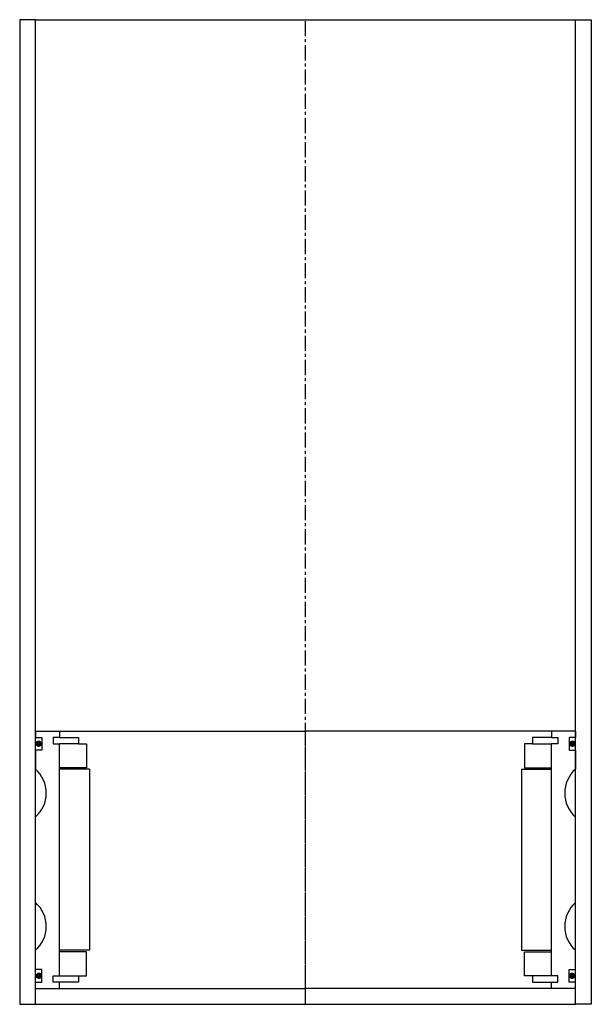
# Model space of a CAD drawing. Extents: x -159 to 21, y -39 to 271.
import ezdxf

# ---------------------------------------------------------------- set-up
doc = ezdxf.new("R2010")
doc.units = 0
doc.header["$LTSCALE"] = 0.15
doc.linetypes.add('CENTER', pattern=[50.8, 31.75, -6.35, 6.35, -6.35])
doc.layers.get('0').update_dxf_attribs({"linetype": 'CONTINUOUS'})
doc.layers.add('CENTER', color=9, linetype='CENTER')

msp = doc.modelspace()

# ---------------------------------------------------------------- linework, layer by layer
for p, q in [((-153.66, 271.33), (-158.66, 271.33)), ((-158.66, 271.33), (-158.66, -38.67)), ((-153.66, -38.67), (-153.66, 271.33)), ((-153.66, 271.33), (16.34, 271.33)), ((16.34, -38.67), (16.34, 271.33)), ((16.34, 271.33), (21.34, 271.33)), ((21.34, 271.33), (21.34, -38.67)), ((-153.66, 47.33), (-146.16, 47.33)), ((-153.66, 47.33), (-153.66, 45.33)), ((-146.16, 47.33), (-68.66, 47.33)), ((-146.16, 47.33), (-146.16, 45.33)), ((8.84, 47.33), (-68.66, 47.33)), ((8.84, 47.33), (8.84, 45.33)), ((16.34, 47.33), (8.84, 47.33)), ((16.34, 47.33), (16.34, 45.33)), ((-153.66, 45.33), (-151.66, 45.33)), ((-151.66, 45.33), (-151.66, 41.33)), ((-146.16, 45.33), (-148.16, 45.33)), ((-148.16, 45.33), (-148.16, 43.33)), ((-146.16, 45.33), (-140.16, 45.33)), ((-140.16, 45.33), (-140.16, 43.33)), ((8.84, 45.33), (2.84, 45.33)), ((2.84, 45.33), (2.84, 43.33)), ((8.84, 45.33), (10.84, 45.33)), ((10.84, 45.33), (10.84, 43.33)), ((16.34, 45.33), (14.34, 45.33)), ((14.34, 45.33), (14.34, 41.33)), ((-151.66, 41.33), (-153.66, 41.33)), ((-153.66, 41.33), (-153.66, 35.33)), ((-148.16, 43.33), (-146.16, 43.33)), ((-146.16, -29.67), (-146.16, 43.33)), ((-140.16, 43.33), (-146.16, 43.33)), ((-140.16, 43.33), (-137.66, 43.33)), ((-137.66, 43.33), (-137.66, 35.83)), ((2.84, 43.33), (0.34, 43.33)), ((0.34, 43.33), (0.34, 35.83)), ((2.84, 43.33), (8.84, 43.33)), ((10.84, 43.33), (8.84, 43.33)), ((8.84, -29.67), (8.84, 43.33)), ((14.34, 41.33), (16.34, 41.33)), ((16.34, 41.33), (16.34, 35.33)), ((-137.66, 35.83), (-146.16, 35.83)), ((-136.66, 35.33), (-146.16, 35.33)), ((-136.66, 35.33), (-136.66, -21.67)), ((-0.66, 35.33), (-0.66, -21.67)), ((-0.66, 35.33), (8.84, 35.33)), ((0.34, 35.83), (8.84, 35.83)), ((-153.66, -6.67), (-153.66, 20.33)), ((16.34, -6.67), (16.34, 20.33)), ((-153.66, -27.67), (-153.66, -21.67)), ((-136.66, -21.67), (-146.16, -21.67)), ((-0.66, -21.67), (8.84, -21.67)), ((16.34, -27.67), (16.34, -21.67)), ((-137.66, -22.17), (-146.16, -22.17)), ((-137.66, -29.67), (-137.66, -22.17)), ((0.34, -29.67), (0.34, -22.17)), ((0.34, -22.17), (8.84, -22.17)), ((-151.66, -27.67), (-153.66, -27.67)), ((-151.66, -31.67), (-151.66, -27.67)), ((14.34, -31.67), (14.34, -27.67)), ((14.34, -27.67), (16.34, -27.67)), ((-148.16, -31.67), (-148.16, -29.67)), ((-148.16, -29.67), (-146.16, -29.67)), ((-146.16, -29.67), (-140.16, -29.67)), ((-140.16, -29.67), (-140.16, -31.67)), ((-140.16, -29.67), (-137.66, -29.67)), ((2.84, -29.67), (0.34, -29.67)), ((8.84, -29.67), (2.84, -29.67)), ((2.84, -29.67), (2.84, -31.67)), ((10.84, -29.67), (8.84, -29.67)), ((10.84, -31.67), (10.84, -29.67)), ((-153.66, -33.67), (-153.66, -31.67)), ((-153.66, -31.67), (-151.66, -31.67)), ((-153.66, -33.67), (-146.16, -33.67)), ((-146.16, -31.67), (-148.16, -31.67)), ((-146.16, -33.67), (-146.16, -31.67)), ((-140.16, -31.67), (-146.16, -31.67)), ((-146.16, -33.67), (-68.66, -33.67)), ((8.84, -33.67), (-68.66, -33.67)), ((2.84, -31.67), (8.84, -31.67)), ((8.84, -33.67), (8.84, -31.67)), ((8.84, -31.67), (10.84, -31.67)), ((16.34, -33.67), (8.84, -33.67)), ((16.34, -31.67), (14.34, -31.67)), ((16.34, -33.67), (16.34, -31.67)), ((-158.66, -38.67), (-153.66, -38.67)), ((-153.66, -38.67), (16.34, -38.67)), ((21.34, -38.67), (16.34, -38.67))]:
    msp.add_line(p, q)
at = {"const_width": 0.95}
for points in [[(-152.17, 43.36, -1), (-153.22, 43.36, -1)], [(14.85, 43.36, 1), (15.9, 43.36, 1)], [(-152.11, -29.69, -1), (-153.16, -29.69, -1)], [(14.79, -29.69, 1), (15.84, -29.69, 1)]]:
    msp.add_lwpolyline(points, format="xyb", close=True, dxfattribs=at)
for centre, start, end in [((-160.28, 27.83), 311.4096, 48.5904), ((22.95, 27.83), 131.4096, 228.5904), ((-160.28, -14.17), 311.4096, 48.5904), ((22.95, -14.17), 131.4096, 228.5904)]:
    msp.add_arc(centre, 10, start, end)
at = {"layer": 'CENTER'}
for p, q in [((-68.66, -38.67), (-68.66, 271.33)), ((-68.66, -33.67), (-68.66, 47.33))]:
    msp.add_line(p, q, dxfattribs=at)

doc.saveas('drawing.dxf')
